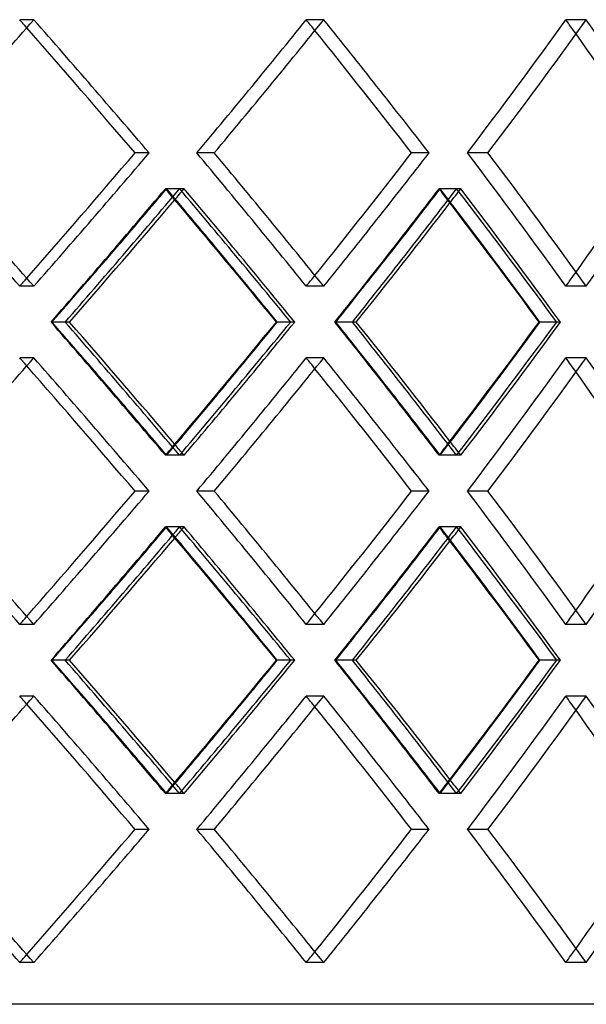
# Model space of a CAD drawing. Header units: millimetres. Extents: x -320 to 320, y -170 to 171.
# Tile 8 of 11: x 104 to 152, y 3 to 87. Entities that reach past the tile are written whole.
import ezdxf

# ---------------------------------------------------------------- set-up
doc = ezdxf.new("R2010")
doc.units = ezdxf.units.MM
doc.layers.add('HIDDEN', color=7, linetype='Continuous')
doc.layers.add('THICK', color=7, linetype='Continuous')

msp = doc.modelspace()

# ---------------------------------------------------------------- linework, layer by layer
at = {"layer": 'HIDDEN'}
for p, q in [((105.127, 86.952), (103.926, 86.952)), ((105.127, 86.952), (103.926, 86.952)), ((129.758, 86.952), (128.275, 86.952)), ((129.758, 86.952), (128.275, 86.952)), ((152.073, 86.952), (150.335, 86.952)), ((152.073, 86.952), (150.335, 86.952)), ((114.927, 75.617), (113.724, 75.617)), ((120.458, 75.617), (118.973, 75.617)), ((120.458, 75.617), (118.973, 75.617)), ((138.71, 75.617), (137.225, 75.617)), ((143.721, 75.617), (141.98, 75.617)), ((143.721, 75.617), (141.98, 75.617)), ((117.513, 72.569), (116.309, 72.569)), ((117.898, 72.569), (116.411, 72.569)), ((141.057, 72.569), (139.571, 72.569)), ((141.405, 72.569), (139.663, 72.569)), ((105.127, 64.281), (103.926, 64.281)), ((105.127, 64.281), (103.926, 64.281)), ((129.758, 64.281), (128.275, 64.281)), ((129.758, 64.281), (128.275, 64.281)), ((152.073, 64.281), (150.335, 64.281)), ((152.073, 64.281), (150.335, 64.281)), ((107.79, 61.233), (106.588, 61.233)), ((107.79, 61.233), (106.659, 61.233)), ((127.292, 61.233), (125.809, 61.233)), ((132.199, 61.233), (130.716, 61.233)), ((132.199, 61.233), (130.781, 61.233)), ((149.868, 61.233), (148.13, 61.233)), ((105.127, 58.186), (103.926, 58.186)), ((105.127, 58.186), (103.926, 58.186)), ((129.758, 58.186), (128.275, 58.186)), ((129.758, 58.186), (128.275, 58.186)), ((152.073, 58.186), (150.335, 58.186)), ((152.073, 58.186), (150.335, 58.186)), ((117.513, 49.898), (116.309, 49.898)), ((117.898, 49.898), (116.411, 49.898)), ((141.057, 49.898), (139.571, 49.898)), ((141.405, 49.898), (139.663, 49.898)), ((114.927, 46.85), (113.724, 46.85)), ((120.458, 46.85), (118.973, 46.85)), ((120.458, 46.85), (118.973, 46.85)), ((138.71, 46.85), (137.225, 46.85)), ((143.721, 46.85), (141.98, 46.85)), ((143.721, 46.85), (141.98, 46.85)), ((117.513, 43.802), (116.309, 43.802)), ((117.898, 43.802), (116.411, 43.802)), ((141.057, 43.802), (139.571, 43.802)), ((141.405, 43.802), (139.663, 43.802)), ((105.127, 35.514), (103.926, 35.514)), ((105.127, 35.514), (103.926, 35.514)), ((129.758, 35.514), (128.275, 35.514)), ((129.758, 35.514), (128.275, 35.514)), ((152.073, 35.514), (150.335, 35.514)), ((152.073, 35.514), (150.335, 35.514)), ((107.79, 32.467), (106.588, 32.467)), ((107.79, 32.467), (106.659, 32.467)), ((127.292, 32.467), (125.809, 32.467)), ((132.199, 32.467), (130.716, 32.467)), ((132.199, 32.467), (130.781, 32.467)), ((149.868, 32.467), (148.13, 32.467)), ((105.127, 29.419), (103.926, 29.419)), ((105.127, 29.419), (103.926, 29.419)), ((129.758, 29.419), (128.275, 29.419)), ((129.758, 29.419), (128.275, 29.419)), ((152.073, 29.419), (150.335, 29.419)), ((152.073, 29.419), (150.335, 29.419)), ((117.513, 21.131), (116.309, 21.131)), ((117.898, 21.131), (116.411, 21.131)), ((141.057, 21.131), (139.571, 21.131)), ((141.405, 21.131), (139.663, 21.131)), ((114.927, 18.083), (113.724, 18.083)), ((120.458, 18.083), (118.973, 18.083)), ((120.458, 18.083), (118.973, 18.083)), ((138.71, 18.083), (137.225, 18.083)), ((143.721, 18.083), (141.98, 18.083)), ((143.721, 18.083), (141.98, 18.083)), ((105.127, 6.748), (103.926, 6.748)), ((105.127, 6.748), (103.926, 6.748)), ((129.758, 6.748), (128.275, 6.748)), ((129.758, 6.748), (128.275, 6.748)), ((152.073, 6.748), (150.335, 6.748)), ((152.073, 6.748), (150.335, 6.748)), ((216.25, 3.2), (0, 3.2))]:
    msp.add_line(p, q, dxfattribs=at)
for centre, major_axis, ratio, start_param, end_param in [((0, 86.952), (209.492, -209.492), 0.256044, 1.31697, 1.320137), ((0, 86.952), (-211.914, 211.914), 0.256044, -1.873299, -1.821455), ((0, 86.952), (-205.441, -205.441), 0.328619, 1.835854, 1.888298), ((0, 86.952), (205.441, 205.441), 0.328619, -1.305738, -1.253295), ((0, 86.952), (205.441, -205.441), 0.328619, 1.249036, 1.253295), ((0, 86.952), (-207.817, 207.817), 0.328619, -1.940141, -1.888298), ((0, 86.952), (-200.473, -200.473), 0.404458, 1.902697, 1.95514), ((0, 86.952), (200.473, 200.473), 0.404458, -1.238896, -1.186453), ((0, 86.952), (200.473, -200.473), 0.404458, 1.180862, 1.186453), ((0, 64.281), (209.492, -209.492), 0.256044, 1.320137, 1.372581), ((0, 64.281), (-211.914, -211.914), 0.256044, 1.821455, 1.873299), ((0, 64.281), (-205.441, 205.441), 0.328619, -1.888298, -1.835854), ((0, 64.281), (205.441, -205.441), 0.328619, 1.253295, 1.305738), ((0, 64.281), (-207.817, -207.817), 0.328619, 1.888298, 1.940141), ((0, 64.281), (-200.473, 200.473), 0.404458, -1.95514, -1.902697), ((0, 64.281), (200.473, -200.473), 0.404458, 1.186453, 1.238896), ((0, 58.186), (209.492, 209.492), 0.256044, -1.306044, -1.253576), ((0, 86.952), (-205.441, -205.441), 0.328619, 1.769084, 1.821736), ((0, 86.952), (209.492, -209.492), 0.256044, 1.250274, 1.253576), ((0, 58.186), (-205.441, 205.441), 0.328619, -1.874204, -1.821736), ((0, 86.952), (-207.817, -207.817), 0.328619, 1.818189, 1.822498), ((0, 58.186), (-207.817, 207.817), 0.328619, -1.874365, -1.822498), ((0, 58.186), (205.441, 205.441), 0.328619, -1.239201, -1.186733), ((0, 86.952), (-200.473, -200.473), 0.404458, 1.835926, 1.888578), ((0, 86.952), (205.441, -205.441), 0.328619, 1.182235, 1.186733), ((0, 58.186), (-200.473, 200.473), 0.404458, -1.941047, -1.888578), ((0, 86.952), (-202.791, -202.791), 0.404458, 1.883848, 1.88934), ((0, 58.186), (-202.791, 202.791), 0.404458, -1.941208, -1.88934), ((0, 64.281), (200.473, 200.473), 0.404458, -1.186453, -1.180862), ((0, 64.281), (209.492, 209.492), 0.256044, -1.320137, -1.31697), ((0, 64.281), (205.441, 205.441), 0.328619, -1.253295, -1.249036), ((0, 64.281), (209.492, -209.492), 0.256044, 1.253576, 1.306044), ((0, 35.514), (-205.441, 205.441), 0.328619, -1.821736, -1.769084), ((0, 64.281), (-205.441, -205.441), 0.328619, 1.821736, 1.874204), ((0, 64.281), (-207.817, -207.817), 0.328619, 1.822498, 1.874365), ((0, 64.281), (205.441, -205.441), 0.328619, 1.186733, 1.239201), ((0, 35.514), (-200.473, 200.473), 0.404458, -1.888578, -1.835926), ((0, 64.281), (-200.473, -200.473), 0.404458, 1.888578, 1.941047), ((0, 64.281), (-202.791, -202.791), 0.404458, 1.88934, 1.941208), ((0, 58.186), (209.492, -209.492), 0.256044, 1.31697, 1.320137), ((0, 58.186), (-211.914, 211.914), 0.256044, -1.873299, -1.821455), ((0, 58.186), (-205.441, -205.441), 0.328619, 1.835854, 1.888298), ((0, 58.186), (205.441, 205.441), 0.328619, -1.305738, -1.253295), ((0, 58.186), (205.441, -205.441), 0.328619, 1.249036, 1.253295), ((0, 58.186), (-207.817, 207.817), 0.328619, -1.940141, -1.888298), ((0, 58.186), (-200.473, -200.473), 0.404458, 1.902697, 1.95514), ((0, 58.186), (200.473, 200.473), 0.404458, -1.238896, -1.186453), ((0, 58.186), (200.473, -200.473), 0.404458, 1.180862, 1.186453), ((0, 35.514), (-202.791, 202.791), 0.404458, -1.88934, -1.883848), ((0, 35.514), (209.492, 209.492), 0.256044, -1.253576, -1.250274), ((0, 35.514), (-207.817, 207.817), 0.328619, -1.822498, -1.818189), ((0, 35.514), (205.441, 205.441), 0.328619, -1.186733, -1.182235), ((0, 35.514), (209.492, -209.492), 0.256044, 1.320137, 1.372581), ((0, 35.514), (-211.914, -211.914), 0.256044, 1.821455, 1.873299), ((0, 35.514), (-205.441, 205.441), 0.328619, -1.888298, -1.835854), ((0, 35.514), (205.441, -205.441), 0.328619, 1.253295, 1.305738), ((0, 35.514), (-207.817, -207.817), 0.328619, 1.888298, 1.940141), ((0, 35.514), (-200.473, 200.473), 0.404458, -1.95514, -1.902697), ((0, 35.514), (200.473, -200.473), 0.404458, 1.186453, 1.238896), ((0, 29.419), (209.492, 209.492), 0.256044, -1.306044, -1.253576), ((0, 58.186), (-205.441, -205.441), 0.328619, 1.769084, 1.821736), ((0, 58.186), (209.492, -209.492), 0.256044, 1.250274, 1.253576), ((0, 29.419), (-205.441, 205.441), 0.328619, -1.874204, -1.821736), ((0, 58.186), (-207.817, -207.817), 0.328619, 1.818189, 1.822498), ((0, 29.419), (-207.817, 207.817), 0.328619, -1.874365, -1.822498), ((0, 29.419), (205.441, 205.441), 0.328619, -1.239201, -1.186733), ((0, 58.186), (-200.473, -200.473), 0.404458, 1.835926, 1.888578), ((0, 58.186), (205.441, -205.441), 0.328619, 1.182235, 1.186733), ((0, 29.419), (-200.473, 200.473), 0.404458, -1.941047, -1.888578), ((0, 58.186), (-202.791, -202.791), 0.404458, 1.883848, 1.88934), ((0, 29.419), (-202.791, 202.791), 0.404458, -1.941208, -1.88934), ((0, 35.514), (209.492, 209.492), 0.256044, -1.320137, -1.31697), ((0, 35.514), (205.441, 205.441), 0.328619, -1.253295, -1.249036), ((0, 35.514), (200.473, 200.473), 0.404458, -1.186453, -1.180862), ((0, 35.514), (209.492, -209.492), 0.256044, 1.253576, 1.306044), ((0, 6.748), (-205.441, 205.441), 0.328619, -1.821736, -1.769084), ((0, 35.514), (-205.441, -205.441), 0.328619, 1.821736, 1.874204), ((0, 35.514), (-207.817, -207.817), 0.328619, 1.822498, 1.874365), ((0, 35.514), (205.441, -205.441), 0.328619, 1.186733, 1.239201), ((0, 6.748), (-200.473, 200.473), 0.404458, -1.888578, -1.835926), ((0, 35.514), (-200.473, -200.473), 0.404458, 1.888578, 1.941047), ((0, 35.514), (-202.791, -202.791), 0.404458, 1.88934, 1.941208), ((0, 29.419), (209.492, -209.492), 0.256044, 1.31697, 1.320137), ((0, 29.419), (-211.914, 211.914), 0.256044, -1.873299, -1.821455), ((0, 29.419), (-205.441, -205.441), 0.328619, 1.835854, 1.888298), ((0, 29.419), (205.441, 205.441), 0.328619, -1.305738, -1.253295), ((0, 29.419), (205.441, -205.441), 0.328619, 1.249036, 1.253295), ((0, 29.419), (-207.817, 207.817), 0.328619, -1.940141, -1.888298), ((0, 29.419), (-200.473, -200.473), 0.404458, 1.902697, 1.95514), ((0, 29.419), (200.473, 200.473), 0.404458, -1.238896, -1.186453), ((0, 29.419), (200.473, -200.473), 0.404458, 1.180862, 1.186453), ((0, 6.748), (209.492, 209.492), 0.256044, -1.253576, -1.250274), ((0, 6.748), (-207.817, 207.817), 0.328619, -1.822498, -1.818189), ((0, 6.748), (205.441, 205.441), 0.328619, -1.186733, -1.182235), ((0, 6.748), (-202.791, 202.791), 0.404458, -1.88934, -1.883848), ((0, 6.748), (209.492, -209.492), 0.256044, 1.320137, 1.372581), ((0, 6.748), (-211.914, -211.914), 0.256044, 1.821455, 1.873299), ((0, 6.748), (-205.441, 205.441), 0.328619, -1.888298, -1.835854), ((0, 6.748), (205.441, -205.441), 0.328619, 1.253295, 1.305738), ((0, 6.748), (-207.817, -207.817), 0.328619, 1.888298, 1.940141), ((0, 6.748), (-200.473, 200.473), 0.404458, -1.95514, -1.902697), ((0, 6.748), (200.473, -200.473), 0.404458, 1.186453, 1.238896), ((0, 6.748), (205.441, 205.441), 0.328619, -1.253295, -1.249036), ((0, 6.748), (200.473, 200.473), 0.404458, -1.186453, -1.180862), ((0, 6.748), (209.492, 209.492), 0.256044, -1.320137, -1.31697)]:
    msp.add_ellipse(centre, major_axis=major_axis, ratio=ratio, start_param=start_param, end_param=end_param, dxfattribs=at)
at = {"layer": 'THICK'}
for p, q in [((114.927, 75.617), (113.724, 75.617)), ((138.71, 75.617), (137.225, 75.617)), ((108.152, 61.233), (107.79, 61.233)), ((126.952, 61.233), (125.742, 61.233)), ((132.531, 61.233), (132.199, 61.233)), ((149.564, 61.233), (148.07, 61.233)), ((114.927, 46.85), (113.724, 46.85)), ((138.71, 46.85), (137.225, 46.85)), ((108.152, 32.467), (107.79, 32.467)), ((126.952, 32.467), (125.742, 32.467)), ((132.531, 32.467), (132.199, 32.467)), ((149.564, 32.467), (148.07, 32.467)), ((114.927, 18.083), (113.724, 18.083)), ((138.71, 18.083), (137.225, 18.083))]:
    msp.add_line(p, q, dxfattribs=at)
for centre, major_axis, ratio, start_param, end_param in [((0, 86.952), (211.914, 211.914), 0.256044, -1.371981, -1.320137), ((0, 86.952), (209.492, -209.492), 0.256044, 1.267694, 1.31697), ((0, 86.952), (211.914, -211.914), 0.256044, 1.268294, 1.320137), ((0, 86.952), (207.817, 207.817), 0.328619, -1.305138, -1.253295), ((0, 86.952), (207.817, -207.817), 0.328619, 1.201451, 1.253295), ((0, 86.952), (202.791, 202.791), 0.404458, -1.238296, -1.186453), ((0, 86.952), (202.791, -202.791), 0.404458, 1.134609, 1.186453), ((0, 86.952), (205.441, -205.441), 0.328619, 1.200852, 1.249036), ((0, 86.952), (200.473, -200.473), 0.404458, 1.134009, 1.180862), ((0, 64.281), (211.914, -211.914), 0.256044, 1.320137, 1.371981), ((0, 64.281), (209.492, 209.492), 0.256044, -1.31697, -1.267694), ((0, 64.281), (211.914, 211.914), 0.256044, -1.320137, -1.268294), ((0, 64.281), (207.817, -207.817), 0.328619, 1.253295, 1.305138), ((0, 64.281), (205.441, 205.441), 0.328619, -1.249036, -1.200852), ((0, 64.281), (207.817, 207.817), 0.328619, -1.253295, -1.201451), ((0, 64.281), (202.791, -202.791), 0.404458, 1.186453, 1.238296), ((0, 64.281), (200.473, 200.473), 0.404458, -1.180862, -1.134009), ((0, 64.281), (202.791, 202.791), 0.404458, -1.186453, -1.134609), ((0, 58.186), (211.914, 211.914), 0.256044, -1.306205, -1.254337), ((0, 86.952), (211.914, -211.914), 0.256044, 1.202292, 1.254337), ((0, 58.186), (207.817, 207.817), 0.328619, -1.239362, -1.187495), ((0, 86.952), (207.817, -207.817), 0.328619, 1.13545, 1.187495), ((0, 86.952), (-207.817, -207.817), 0.328619, 1.770452, 1.818189), ((0, 86.952), (209.492, -209.492), 0.256044, 1.200923, 1.250274), ((0, 86.952), (-202.791, -202.791), 0.404458, 1.837295, 1.883848), ((0, 86.952), (205.441, -205.441), 0.328619, 1.134081, 1.182235), ((0, 64.281), (211.914, -211.914), 0.256044, 1.254337, 1.306205), ((0, 35.514), (-207.817, 207.817), 0.328619, -1.818189, -1.770452), ((0, 35.514), (209.492, 209.492), 0.256044, -1.250274, -1.200923), ((0, 35.514), (211.914, 211.914), 0.256044, -1.254337, -1.202292), ((0, 64.281), (207.817, -207.817), 0.328619, 1.187495, 1.239362), ((0, 35.514), (-202.791, 202.791), 0.404458, -1.883848, -1.837295), ((0, 35.514), (205.441, 205.441), 0.328619, -1.182235, -1.134081), ((0, 35.514), (207.817, 207.817), 0.328619, -1.187495, -1.13545), ((0, 58.186), (211.914, 211.914), 0.256044, -1.371981, -1.320137), ((0, 58.186), (211.914, -211.914), 0.256044, 1.268294, 1.320137), ((0, 58.186), (207.817, 207.817), 0.328619, -1.305138, -1.253295), ((0, 58.186), (207.817, -207.817), 0.328619, 1.201451, 1.253295), ((0, 58.186), (202.791, 202.791), 0.404458, -1.238296, -1.186453), ((0, 58.186), (202.791, -202.791), 0.404458, 1.134609, 1.186453), ((0, 58.186), (209.492, -209.492), 0.256044, 1.267694, 1.31697), ((0, 58.186), (205.441, -205.441), 0.328619, 1.200852, 1.249036), ((0, 58.186), (200.473, -200.473), 0.404458, 1.134009, 1.180862), ((0, 35.514), (211.914, -211.914), 0.256044, 1.320137, 1.371981), ((0, 35.514), (209.492, 209.492), 0.256044, -1.31697, -1.267694), ((0, 35.514), (211.914, 211.914), 0.256044, -1.320137, -1.268294), ((0, 35.514), (207.817, -207.817), 0.328619, 1.253295, 1.305138), ((0, 35.514), (205.441, 205.441), 0.328619, -1.249036, -1.200852), ((0, 35.514), (207.817, 207.817), 0.328619, -1.253295, -1.201451), ((0, 35.514), (202.791, -202.791), 0.404458, 1.186453, 1.238296), ((0, 35.514), (200.473, 200.473), 0.404458, -1.180862, -1.134009), ((0, 35.514), (202.791, 202.791), 0.404458, -1.186453, -1.134609), ((0, 29.419), (211.914, 211.914), 0.256044, -1.306205, -1.254337), ((0, 58.186), (211.914, -211.914), 0.256044, 1.202292, 1.254337), ((0, 29.419), (207.817, 207.817), 0.328619, -1.239362, -1.187495), ((0, 58.186), (207.817, -207.817), 0.328619, 1.13545, 1.187495), ((0, 58.186), (-207.817, -207.817), 0.328619, 1.770452, 1.818189), ((0, 58.186), (209.492, -209.492), 0.256044, 1.200923, 1.250274), ((0, 58.186), (205.441, -205.441), 0.328619, 1.134081, 1.182235), ((0, 58.186), (-202.791, -202.791), 0.404458, 1.837295, 1.883848), ((0, 35.514), (211.914, -211.914), 0.256044, 1.254337, 1.306205), ((0, 6.748), (-207.817, 207.817), 0.328619, -1.818189, -1.770452), ((0, 6.748), (209.492, 209.492), 0.256044, -1.250274, -1.200923), ((0, 6.748), (211.914, 211.914), 0.256044, -1.254337, -1.202292), ((0, 35.514), (207.817, -207.817), 0.328619, 1.187495, 1.239362), ((0, 6.748), (-202.791, 202.791), 0.404458, -1.883848, -1.837295), ((0, 6.748), (205.441, 205.441), 0.328619, -1.182235, -1.134081), ((0, 6.748), (207.817, 207.817), 0.328619, -1.187495, -1.13545), ((0, 29.419), (211.914, 211.914), 0.256044, -1.371981, -1.320137), ((0, 29.419), (211.914, -211.914), 0.256044, 1.268294, 1.320137), ((0, 29.419), (207.817, 207.817), 0.328619, -1.305138, -1.253295), ((0, 29.419), (207.817, -207.817), 0.328619, 1.201451, 1.253295), ((0, 29.419), (202.791, 202.791), 0.404458, -1.238296, -1.186453), ((0, 29.419), (202.791, -202.791), 0.404458, 1.134609, 1.186453), ((0, 29.419), (209.492, -209.492), 0.256044, 1.267694, 1.31697), ((0, 29.419), (205.441, -205.441), 0.328619, 1.200852, 1.249036), ((0, 29.419), (200.473, -200.473), 0.404458, 1.134009, 1.180862), ((0, 6.748), (211.914, -211.914), 0.256044, 1.320137, 1.371981), ((0, 6.748), (209.492, 209.492), 0.256044, -1.31697, -1.267694), ((0, 6.748), (211.914, 211.914), 0.256044, -1.320137, -1.268294), ((0, 6.748), (207.817, -207.817), 0.328619, 1.253295, 1.305138), ((0, 6.748), (205.441, 205.441), 0.328619, -1.249036, -1.200852), ((0, 6.748), (207.817, 207.817), 0.328619, -1.253295, -1.201451), ((0, 6.748), (202.791, -202.791), 0.404458, 1.186453, 1.238296), ((0, 6.748), (200.473, 200.473), 0.404458, -1.180862, -1.134009), ((0, 6.748), (202.791, 202.791), 0.404458, -1.186453, -1.134609)]:
    msp.add_ellipse(centre, major_axis=major_axis, ratio=ratio, start_param=start_param, end_param=end_param, dxfattribs=at)

doc.saveas('drawing.dxf')
